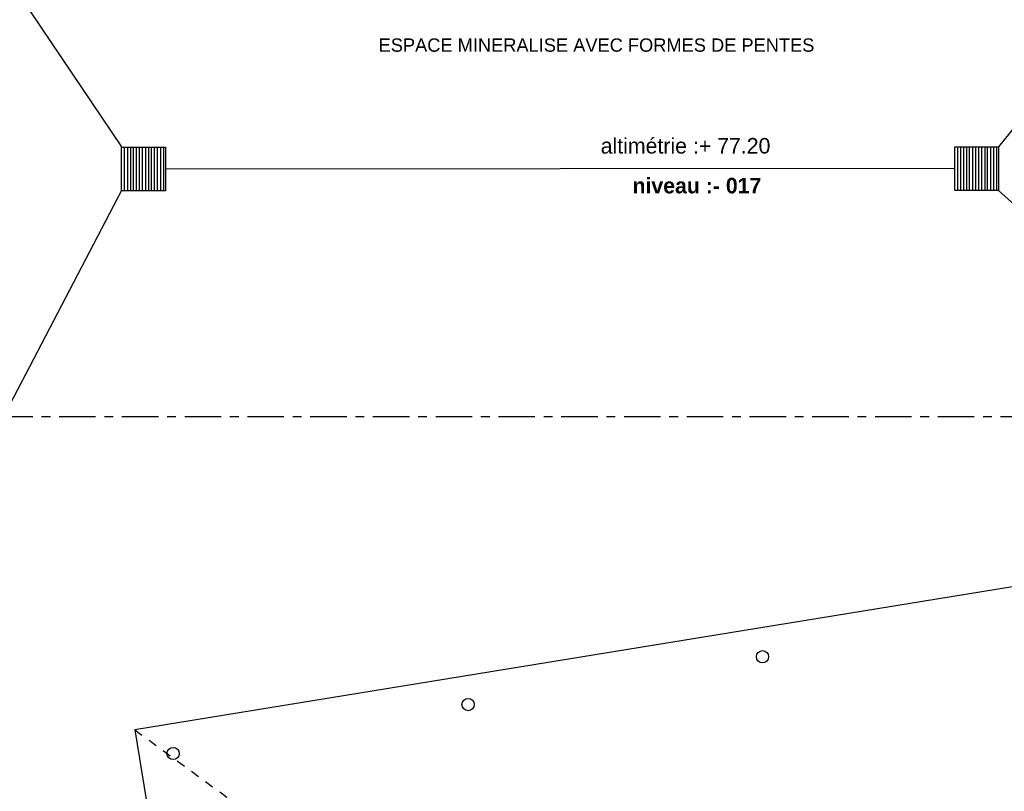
# Model space of a CAD drawing. Header units: millimetres. Extents: x -15 to 127, y -65 to 67.
# Tile 253 of 256: x 23 to 34, y 9 to 18. Entities that reach past the tile are written whole.
import ezdxf

# ---------------------------------------------------------------- set-up
doc = ezdxf.new("R2010")
doc.units = ezdxf.units.MM
doc.header["$MEASUREMENT"] = 0
doc.linetypes.add('PC_DASH_4', pattern=[0.638889, 0.416667, -0.083333, 0.055556, -0.083333])
doc.linetypes.add('PC_DASH_5', pattern=[0.069444, 0.027778, -0.041667])
doc.layers.add('structure rdc', color=7, linetype='Continuous')
doc.styles.get("Standard").update_dxf_attribs({"font": 'BKANT.TTF'})

# ---------------------------------------------------------------- blocks, each defined once
blk = doc.blocks.new('PD_4832')
at = {"layer": 'structure rdc', "color": 0}
for p, q in [((34.02, -9.584), (34.02, -10.084)), ((34.055, -9.584), (34.055, -10.084)), ((34.09, -9.584), (34.09, -10.084)), ((34.125, -9.584), (34.125, -10.084)), ((34.155, -9.584), (34.155, -10.084)), ((34.19, -9.584), (34.19, -10.084)), ((34.225, -9.584), (34.225, -10.084)), ((34.261, -9.584), (34.261, -10.084)), ((34.296, -9.584), (34.296, -10.084)), ((34.331, -9.584), (34.331, -10.084)), ((34.361, -9.584), (34.361, -10.084)), ((34.396, -9.584), (34.396, -10.084)), ((34.431, -9.584), (34.431, -10.084)), ((34.466, -9.584), (34.466, -10.084))]:
    blk.add_line(p, q, dxfattribs=at)
blk = doc.blocks.new('PD_4833')
at = {"layer": 'structure rdc', "color": 0}
for p, q in [((24.506, -9.588), (24.506, -10.084)), ((24.542, -9.588), (24.542, -10.084)), ((24.577, -9.588), (24.577, -10.084)), ((24.606, -9.588), (24.606, -10.084)), ((24.642, -9.588), (24.642, -10.084)), ((24.677, -9.588), (24.677, -10.084)), ((24.712, -9.588), (24.712, -10.084)), ((24.747, -9.588), (24.747, -10.084)), ((24.783, -9.588), (24.783, -10.084)), ((24.812, -9.588), (24.812, -10.084)), ((24.847, -9.588), (24.847, -10.084)), ((24.883, -9.588), (24.883, -10.084)), ((24.918, -9.588), (24.918, -10.084)), ((24.953, -9.588), (24.953, -10.084))]:
    blk.add_line(p, q, dxfattribs=at)

msp = doc.modelspace()

# ---------------------------------------------------------------- linework, layer by layer
at = {"layer": 'structure rdc', "color": 0}
for p, q in [((38.067, 22.044), (33.81, 16.722)), ((20.221, 22.018), (23.796, 16.722)), ((33.31, 16.472), (24.296, 16.467)), ((23.796, 16.222), (20.256, 9.453)), ((33.81, 16.222), (38.067, 12.366)), ((38.067, 12.366), (23.947, 10.065)), ((23.947, 10.065), (25.118, 2.876))]:
    msp.add_line(p, q, dxfattribs=at)
at = {"layer": 'structure rdc', "color": 0, "linetype": 'PC_DASH_4'}
msp.add_line((34.249, 13.64), (1.528, 13.64), dxfattribs=at)
at = {"layer": 'structure rdc', "color": 0, "linetype": 'PC_DASH_5'}
msp.add_line((23.947, 10.065), (27.525, 7.447), dxfattribs=at)
at = {"layer": 'structure rdc', "color": 0}
for points in [[(24.296, 16.717), (24.296, 16.217), (23.796, 16.217), (23.796, 16.717), (24.296, 16.717)], [(33.81, 16.722), (33.81, 16.222), (33.31, 16.222), (33.31, 16.722), (33.81, 16.722)]]:
    msp.add_lwpolyline(points, dxfattribs=at)
for centre in [(31.114, 10.9), (27.752, 10.354), (24.383, 9.795)]:
    msp.add_circle(centre, 0.07, dxfattribs=at)

# ---------------------------------------------------------------- block references
for name in ['PD_4833', 'PD_4832']:
    msp.add_blockref(name, (-0.68, 26.305))

# ---------------------------------------------------------------- texts
at = {"layer": 'structure rdc', "color": 0, "attachment_point": 1}
for s, insert, char_height, width in [('{\\fArial|b0|i0|c0|p34;\\W0.98;ESPACE MINERALISE AVEC FORMES DE PENTES}', (26.73, 17.959), 0.15214, 5.06236), ('{\\fArial|b0|i0|c0|p34;\\W0.98;altimétrie :+ 77.20}', (29.266, 16.822), 0.17749, 2.15175), ('{\\fArial|b1|i0|c0|p34;\\W0.98;niveau :- 017}', (29.629, 16.367), 0.17749, 1.56026)]:
    msp.add_mtext(s, dxfattribs=dict(at, insert=insert, char_height=char_height, width=width))

doc.saveas('drawing.dxf')
